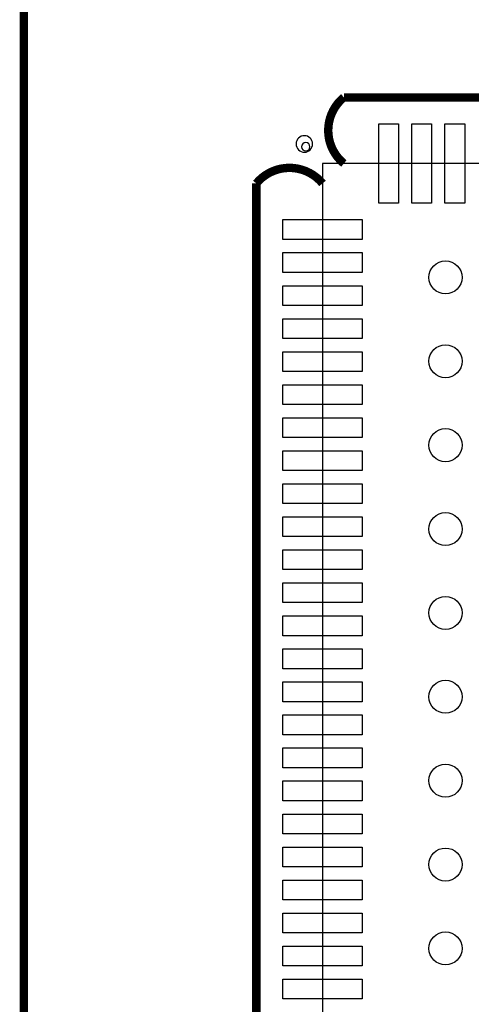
# Model space of a CAD drawing. Extents: x -9 to 199, y -9 to 108.
# Tile 3 of 10: x -9 to 4, y 20 to 49. Entities that reach past the tile are written whole.
import ezdxf

# ---------------------------------------------------------------- set-up
doc = ezdxf.new("R2010")
doc.units = 0
doc.layers.add('BG_OUTLINE', color=7, linetype='CONTINUOUS')
doc.layers.add('PIN_BOTTOM', color=1, linetype='CONTINUOUS')

msp = doc.modelspace()

# ---------------------------------------------------------------- linework, layer by layer
at = {"layer": 'BG_OUTLINE', "const_width": 0.254}
msp.add_lwpolyline([(-9.031986, -4.99999), (-9.031986, 103.78948)], dxfattribs=at)
for points in [[(42.395902, 47.002192), (0.644906, 47.002192, 0.471577), (0.644906, 45.000164)], [(-2.002028, 0.644906), (-2.002028, 44.395898, -0.471577), (0, 44.395898)]]:
    msp.add_lwpolyline(points, format="xyb", dxfattribs=at)
at = {"layer": 'BG_OUTLINE'}
for points in [[(-0.299466, 45.592492, 1), (-0.799338, 45.592492)], [(-0.381, 45.508164, 1), (-0.635, 45.508164)], [(-0.799338, 45.592492, 1), (-0.299466, 45.592492)], [(-0.635, 45.508164, 1), (-0.381, 45.508164)]]:
    msp.add_lwpolyline(points, format="xyb", dxfattribs=at)
msp.add_lwpolyline([(0, 45.000164), (0, 0), (43.000168, 0), (43.000168, 45.000164)], close=True, dxfattribs=at)
at = {"layer": 'PIN_BOTTOM'}
for points in [[(1.700022, 46.200187), (2.29997, 46.200187), (2.29997, 43.800141), (1.700022, 43.800141)], [(2.70002, 46.200187), (3.299968, 46.200187), (3.299968, 43.800141), (2.70002, 43.800141)], [(3.700018, 46.200187), (4.299966, 46.200187), (4.299966, 43.800141), (3.700018, 43.800141)], [(1.200023, 43.300142), (1.200023, 42.700194), (-1.200023, 42.700194), (-1.200023, 43.300142)], [(1.200023, 42.300144), (1.200023, 41.700196), (-1.200023, 41.700196), (-1.200023, 42.300144)], [(1.200023, 41.300146), (1.200023, 40.700198), (-1.200023, 40.700198), (-1.200023, 41.300146)], [(1.200023, 40.300148), (1.200023, 39.7002), (-1.200023, 39.7002), (-1.200023, 40.300148)], [(1.200023, 39.30015), (1.200023, 38.700202), (-1.200023, 38.700202), (-1.200023, 39.30015)], [(1.200023, 38.300152), (1.200023, 37.700204), (-1.200023, 37.700204), (-1.200023, 38.300152)], [(1.200023, 37.300154), (1.200023, 36.700206), (-1.200023, 36.700206), (-1.200023, 37.300154)], [(1.200023, 36.300156), (1.200023, 35.700208), (-1.200023, 35.700208), (-1.200023, 36.300156)], [(1.200023, 35.300158), (1.200023, 34.70021), (-1.200023, 34.70021), (-1.200023, 35.300158)], [(1.200023, 34.30016), (1.200023, 33.700212), (-1.200023, 33.700212), (-1.200023, 34.30016)], [(1.200023, 33.300162), (1.200023, 32.700214), (-1.200023, 32.700214), (-1.200023, 33.300162)], [(1.200023, 32.300164), (1.200023, 31.700216), (-1.200023, 31.700216), (-1.200023, 32.300164)], [(1.200023, 31.300166), (1.200023, 30.700218), (-1.200023, 30.700218), (-1.200023, 31.300166)], [(1.200023, 30.300168), (1.200023, 29.70022), (-1.200023, 29.70022), (-1.200023, 30.300168)], [(1.200023, 29.30017), (1.200023, 28.700222), (-1.200023, 28.700222), (-1.200023, 29.30017)], [(1.200023, 28.300172), (1.200023, 27.700224), (-1.200023, 27.700224), (-1.200023, 28.300172)], [(1.200023, 27.300174), (1.200023, 26.700226), (-1.200023, 26.700226), (-1.200023, 27.300174)], [(1.200023, 26.300176), (1.200023, 25.700228), (-1.200023, 25.700228), (-1.200023, 26.300176)], [(1.200023, 25.300178), (1.200023, 24.70023), (-1.200023, 24.70023), (-1.200023, 25.300178)], [(1.200023, 24.30018), (1.200023, 23.700232), (-1.200023, 23.700232), (-1.200023, 24.30018)], [(1.200023, 23.300182), (1.200023, 22.700234), (-1.200023, 22.700234), (-1.200023, 23.300182)], [(1.200023, 22.29993), (1.200023, 21.699982), (-1.200023, 21.699982), (-1.200023, 22.29993)], [(1.200023, 21.299932), (1.200023, 20.699984), (-1.200023, 20.699984), (-1.200023, 21.299932)], [(1.200023, 20.299934), (1.200023, 19.699986), (-1.200023, 19.699986), (-1.200023, 20.299934)]]:
    msp.add_lwpolyline(points, close=True, dxfattribs=at)
for centre in [(3.720084, 41.550082), (3.720084, 39.010082), (3.720084, 36.470082), (3.720084, 33.930082), (3.720084, 31.390082), (3.720084, 28.850082), (3.720084, 26.310082), (3.720084, 23.770082), (3.720084, 21.230082)]:
    msp.add_circle(centre, 0.499999, dxfattribs=at)

doc.saveas('drawing.dxf')
